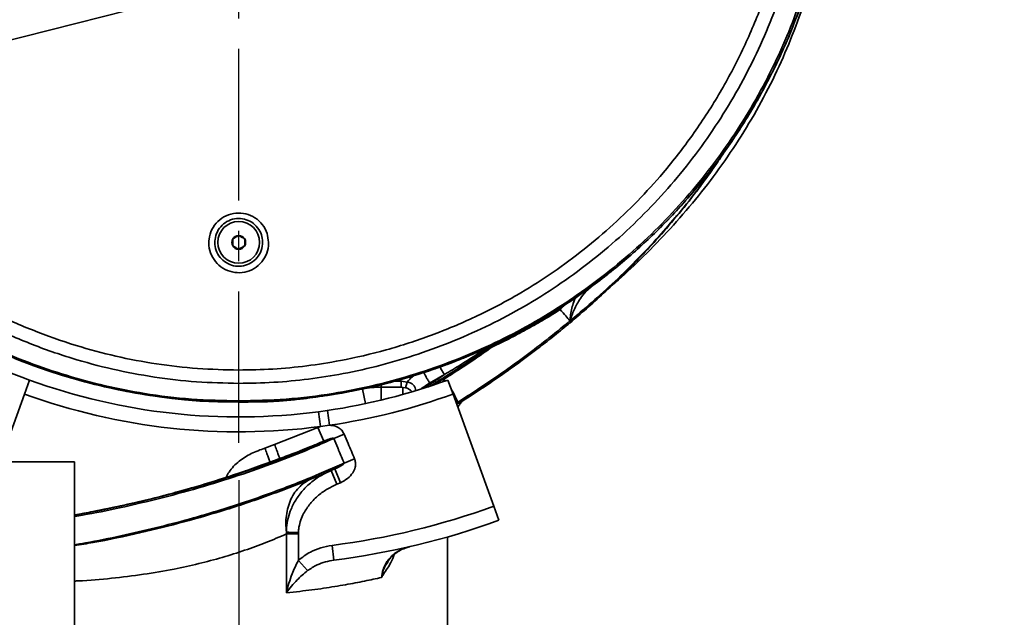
# Model space of a CAD drawing. Header units: millimetres. Extents: x -10540 to 6039, y -7467 to 6433.
# Tile 172 of 236: x -4264 to -3934, y 463 to 663. Entities that reach past the tile are written whole.
import ezdxf

# ---------------------------------------------------------------- set-up
doc = ezdxf.new("R2010")
doc.units = ezdxf.units.MM
doc.header["$LTSCALE"] = 8
doc.header["$PDSIZE"] = -1
doc.linetypes.add('CENTER', pattern=[10.16, 6.35, -1.27, 1.27, -1.27])
doc.layers.get('Defpoints').update_dxf_attribs({"true_color": 0x5e5e5e})
doc.layers.add('细实线层', color=7, linetype='Continuous')
doc.dimstyles.new('ISO-25', dxfattribs={"dimscale": 20, "dimtxt": 5, "dimasz": 6, "dimexe": 6, "dimexo": 0.625, "dimtad": 1, "dimtoh": 1, "dimdec": 0, "dimtxsty": 'Standard', "dimcen": 2.5, "dimclrd": 1, "dimclre": 1, "dimclrt": 4, "dimadec": 1, "dimazin": 2, "dimtfac": 1, "dimtdec": 0, "dimtmove": 0, "dimatfit": 0, "dimfxl": 1, "dimarcsym": 0})

# ---------------------------------------------------------------- blocks, each defined once
blk = doc.blocks.new('*D83')
at = {"color": 1, "lineweight": -2, "transparency": 16777216}
for p, q in [((-4190.83, 508.96), (-4190.83, -88.06)), ((-4390.83, 112.7), (-4390.83, -88.06)), ((-4510.83, 31.94), (-4630.83, 31.94)), ((-4390.83, 31.94), (-4190.83, 31.94)), ((-4070.83, 31.94), (-3639.53, 31.94))]:
    blk.add_line(p, q, dxfattribs=at)
at = {"color": 1, "transparency": 16777216}
for points in [[(-4510.83, 51.94), (-4510.83, 11.94), (-4390.83, 31.94)], [(-4070.83, 51.94), (-4070.83, 11.94), (-4190.83, 31.94)]]:
    blk.add_solid(points, dxfattribs=at)
at = {"layer": 'Defpoints', "color": 0, "transparency": 16777216}
for p in [(-4190.83, 521.46), (-4390.83, 125.2), (-4190.83, 31.94)]:
    blk.add_point(p, dxfattribs=at)
at = {"color": 4, "transparency": 16777216, "insert": (-3795.18, 115.23), "char_height": 100, "attachment_point": 5}
blk.add_mtext('{\\H1.4x;200}', dxfattribs=at)
blk = doc.blocks.new('*D84')
at = {"color": 1, "lineweight": -2, "transparency": 16777216}
for p, q in [((-3737.67, 722.67), (-3737.67, -441.78)), ((-4390.83, 112.7), (-4390.83, -441.78)), ((-4270.83, -321.78), (-3857.67, -321.78))]:
    blk.add_line(p, q, dxfattribs=at)
at = {"color": 1, "transparency": 16777216}
for points in [[(-4270.83, -301.78), (-4270.83, -341.78), (-4390.83, -321.78)], [(-3857.67, -301.78), (-3857.67, -341.78), (-3737.67, -321.78)]]:
    blk.add_solid(points, dxfattribs=at)
at = {"layer": 'Defpoints', "color": 0, "transparency": 16777216}
for p in [(-3737.67, 735.17), (-4390.83, 125.2), (-3737.67, -321.78)]:
    blk.add_point(p, dxfattribs=at)
at = {"color": 4, "transparency": 16777216, "insert": (-4064.25, -239.28), "char_height": 100, "attachment_point": 5}
blk.add_mtext('{\\H1.4x;653}', dxfattribs=at)
blk = doc.blocks.new('*D85')
at = {"color": 1, "lineweight": -2, "transparency": 16777216}
for p, q in [((-1746.96, 924.1), (-1746.96, -622.79)), ((-4390.83, 112.7), (-4390.83, -622.79)), ((-4270.83, -502.79), (-1866.96, -502.79))]:
    blk.add_line(p, q, dxfattribs=at)
at = {"color": 1, "transparency": 16777216}
for points in [[(-4270.83, -482.79), (-4270.83, -522.79), (-4390.83, -502.79)], [(-1866.96, -482.79), (-1866.96, -522.79), (-1746.96, -502.79)]]:
    blk.add_solid(points, dxfattribs=at)
at = {"layer": 'Defpoints', "color": 0, "transparency": 16777216}
for p in [(-1746.96, 936.6), (-4390.83, 125.2), (-1746.96, -502.79)]:
    blk.add_point(p, dxfattribs=at)
at = {"color": 4, "transparency": 16777216, "insert": (-3068.9, -420.29), "char_height": 100, "attachment_point": 5}
blk.add_mtext('{\\H1.4x;2644}', dxfattribs=at)
blk = doc.blocks.new('*D88')
at = {"color": 1, "lineweight": -2, "transparency": 16777216}
for p, q in [((-4178.33, 3196.66), (-1466.17, 3196.66)), ((-1586.17, 255.17), (-1586.17, 3076.66)), ((-4078.33, 135.17), (-1466.17, 135.17))]:
    blk.add_line(p, q, dxfattribs=at)
at = {"color": 1, "transparency": 16777216}
for points in [[(-1606.17, 3076.66), (-1566.17, 3076.66), (-1586.17, 3196.66)], [(-1606.17, 255.17), (-1566.17, 255.17), (-1586.17, 135.17)]]:
    blk.add_solid(points, dxfattribs=at)
at = {"layer": 'Defpoints', "color": 0, "transparency": 16777216}
for p in [(-4190.83, 3196.66), (-1586.17, 3196.66), (-4090.83, 135.17)]:
    blk.add_point(p, dxfattribs=at)
at = {"color": 4, "transparency": 16777216, "insert": (-1669.45, 1665.91), "char_height": 100, "attachment_point": 5, "rotation": 90}
blk.add_mtext('{\\H1.4x;3061}', dxfattribs=at)
blk = doc.blocks.new('*U97')
at = {"color": 0, "linetype": 'CENTER', "transparency": 16777216}
blk.add_line((0, -1373.71), (0, -2), dxfattribs=at)
blk = doc.blocks.new('*D105')
at = {"layer": 'Defpoints', "color": 0, "transparency": 16777216}
for p in [(-4190.83, 1893.17), (-4428.18, 1280.34), (-5294.27, 1124.16), (-4190.83, 735.17), (-4190.83, 521.46)]:
    blk.add_point(p, dxfattribs=at)
at = {"layer": '细实线层', "color": 1, "lineweight": -2, "transparency": 16777216}
blk.add_arc((-4190.83, 735.17), 594.6, 101.583, 148.99841, dxfattribs=at)
at = {"layer": '细实线层', "color": 1, "transparency": 16777216}
for points in [[(-4312.23, 1337.56), (-4308.2, 1297.76), (-4190.83, 1329.77)], [(-4682.39, 1032.91), (-4718.58, 1049.95), (-4751.6, 932.86)]]:
    blk.add_solid(points, dxfattribs=at)
at = {"layer": '细实线层', "color": 4, "transparency": 16777216, "insert": (-4570.77, 1271.97), "char_height": 100, "attachment_point": 5, "rotation": 35.2907}
blk.add_mtext('60%%D', dxfattribs=at)

msp = doc.modelspace()

# ---------------------------------------------------------------- linework, layer by layer
at = {"linetype": 'Continuous', "lineweight": 35}
for p, q in [((-4406.24, 621.14), (-4166.37, 682.12)), ((-4074.5, 572.19), (-4074.7, 572.35)), ((-4072.7, 573.78), (-4074.5, 572.19)), ((-4083.06, 566.18), (-4083.39, 565.94)), ((-4079.81, 562.36), (-4079.8, 562.37)), ((-4079.79, 562.37), (-4079.8, 562.37)), ((-4079.77, 561.74), (-4079.79, 561.73)), ((-4262.65, 537.84), (-4260.94, 542.54)), ((-4138.4, 542.17), (-4136.34, 542.17)), ((-4136.34, 542.17), (-4134.31, 541.87)), ((-4136.34, 540.17), (-4136.34, 542.17)), ((-4134.89, 539.96), (-4134.31, 541.87)), ((-4121.89, 544.38), (-4126.83, 541.5)), ((-4122.11, 542.76), (-4121.64, 542.22)), ((-4120.71, 542.54), (-4119, 537.84)), ((-4149.35, 539.52), (-4148.31, 534.63)), ((-4143.13, 540.17), (-4143.13, 540.93)), ((-4136.34, 540.17), (-4143.13, 540.17)), ((-4143.13, 540.17), (-4143.13, 535.8)), ((-4134.89, 539.96), (-4136.34, 540.17)), ((-4135.85, 540.17), (-4135.85, 537.68)), ((-4262.65, 537.84), (-4270.9, 515.17)), ((-4105.32, 500.25), (-4119, 537.84)), ((-4118.38, 537.2), (-4117.43, 535.07)), ((-4164.05, 531.93), (-4161.12, 532.34)), ((-4164.05, 531.93), (-4163.39, 526.97)), ((-4161.12, 532.34), (-4160.4, 527.39)), ((-4178.79, 520.92), (-4164.27, 526.65)), ((-4164.27, 526.65), (-4163.39, 526.97)), ((-4164.27, 526.65), (-4162.33, 522.04)), ((-4160.4, 527.39), (-4163.39, 526.97)), ((-4155.49, 524.44), (-4158.99, 522.97)), ((-4182.03, 519.74), (-4178.79, 520.92)), ((-4245.83, 515.17), (-4315.83, 515.17)), ((-4245.83, 415.17), (-4245.83, 515.17)), ((-4177.06, 516.23), (-4180.34, 515.04)), ((-4152, 516.14), (-4155.47, 514.69)), ((-4158.65, 512.74), (-4164.01, 510.45)), ((-4163.86, 511.05), (-4155.47, 514.69)), ((-4157.97, 507.6), (-4159.89, 512.22)), ((-4156.72, 508.13), (-4158.65, 512.74)), ((-4164.01, 510.45), (-4166.44, 509.45)), ((-4166.3, 510.03), (-4163.86, 511.05)), ((-4165.75, 509.73), (-4165.88, 509.67)), ((-4156.72, 508.13), (-4157.97, 507.6)), ((-4105.32, 500.25), (-4103.61, 495.55)), ((-4174.83, 490.95), (-4174.84, 491.54)), ((-4174.83, 471.26), (-4174.83, 490.95)), ((-4170.82, 491.4), (-4170.83, 490.95)), ((-4170.83, 490.95), (-4170.83, 482.1)), ((-4120.83, 394.17), (-4120.83, 489.97)), ((-4158.89, 482.18), (-4159.52, 487.14)), ((-4167.73, 478.66), (-4170.83, 482.1))]:
    msp.add_line(p, q, dxfattribs=at)
at = {"linetype": 'Continuous', "lineweight": 35, "flags": 128}
for points in [[(-4265.89, 549.79), (-4263.92, 549.01), (-4261.79, 548.18), (-4259.51, 547.34), (-4254.68, 545.64), (-4250.27, 544.21), (-4248.27, 543.6), (-4246.35, 543.03), (-4244.44, 542.49), (-4242.53, 541.97), (-4240.63, 541.47), (-4238.74, 541), (-4236.85, 540.54), (-4234.96, 540.1), (-4233.08, 539.69), (-4231.21, 539.29), (-4229.34, 538.91), (-4228.4, 538.73), (-4227.47, 538.56), (-4226.54, 538.39), (-4224.35, 538), (-4222.03, 537.62), (-4219.57, 537.24), (-4216.58, 536.81), (-4213.25, 536.36), (-4209.03, 535.88), (-4203.89, 535.45), (-4197.82, 535.21), (-4190.83, 535.17), (-4190.83, 535.17)], [(-4122.98, 541.72), (-4123.28, 541.89), (-4123.64, 542.16)], [(-4122.13, 542.03), (-4122.15, 542.32), (-4122.11, 542.76)], [(-4126.96, 540.37), (-4127.25, 540.28), (-4127.45, 540.21)], [(-4118.77, 537.19), (-4118.65, 537.19), (-4118.38, 537.2)]]:
    msp.add_lwpolyline(points, dxfattribs=at)
at = {"linetype": 'Continuous', "lineweight": 35}
msp.add_circle((-4190.83, 588.67), 7, dxfattribs=at)
at = {"color": 4}
msp.add_arc((-4190.83, 735.17), 453.16, 292.1873, 52.1873, dxfattribs=at)
at = {"linetype": 'Continuous', "lineweight": 35}
for centre, radius, start, end in [((-4028.45, 618.37), 0.00552, 339.0834, 17.7802), ((-4190.83, 588.67), 2.31, 90, 150), ((-4190.83, 588.67), 2.31, 30, 90), ((-4190.83, 588.67), 2.31, 150, 210), ((-4190.83, 588.67), 2.31, 210, 270), ((-4190.83, 588.67), 2.31, 270, 330), ((-4190.83, 588.67), 2.31, 330, 30), ((-4083.77, 565.72), 0.442, 30.5811, 115.0275), ((-4083.45, 565.91), 0.476, 34.4689, 111.4994), ((-4190.83, 735.17), 205, 237.5485, 250), ((-4080.12, 562.03), 0.452, 317.7582, 46.1377), ((-4080.11, 562.04), 0.452, 317.8237, 46.176), ((-4080.1, 562.05), 0.452, 317.7408, 45.9632), ((-4190.83, 735.17), 205, 250, 277.506), ((-4190.83, 735.17), 205, 278.3312, 290), ((-4190.83, 735.17), 200, 259.3881, 280.6194), ((-4143.13, 510.17), 30, 90, 101.9687), ((-4190.83, 735.17), 210, 250, 277.506), ((-4190.83, 735.17), 210, 278.3312, 290), ((-4164.24, 510.83), 0.441, 302.2301, 29.9788), ((-4190.83, 735.17), 250, 277.1937, 290), ((-4190.83, 735.17), 255, 277.1937, 290)]:
    msp.add_arc(centre, radius, start, end, dxfattribs=at)
for points, knots in [([(-3991.21, 745.38), (-3991.05, 742.55), (-3990.66, 735.23), (-3991.04, 723.38), (-3992.27, 709.93), (-3994.45, 696.56), (-3997.52, 683.36), (-4001.45, 670.41), (-4006.24, 657.76), (-4011.91, 645.48), (-4018.4, 633.58), (-4025.68, 622.13), (-4033.7, 611.2), (-4042.43, 600.86), (-4051.85, 591.15), (-4061.92, 582.09), (-4072.58, 573.71), (-4083.77, 566.06), (-4095.43, 559.21), (-4107.51, 553.19), (-4119.98, 548), (-4132.79, 543.64), (-4145.84, 540.15), (-4159.88, 537.41), (-4174.9, 535.54), (-4185.52, 535.29), (-4190.83, 535.17)], [0, 0, 0, 0, 0.026266, 0.067907, 0.109555, 0.151346, 0.193184, 0.234975, 0.276623, 0.318302, 0.360125, 0.401996, 0.443818, 0.485497, 0.527124, 0.568894, 0.610712, 0.652482, 0.694108, 0.735575, 0.777185, 0.818844, 0.860454, 0.901922, 0.950961, 1, 1, 1, 1]), ([(-4190.83, 535.54), (-4185.54, 535.66), (-4174.95, 535.9), (-4159.99, 537.75), (-4146, 540.49), (-4133, 543.98), (-4120.24, 548.33), (-4107.82, 553.51), (-4095.79, 559.52), (-4084.19, 566.35), (-4073.06, 573.97), (-4062.44, 582.31), (-4052.42, 591.34), (-4043.04, 601.01), (-4034.34, 611.3), (-4026.35, 622.18), (-4019.1, 633.58), (-4012.63, 645.43), (-4006.99, 657.66), (-4002.2, 670.25), (-3998.27, 683.15), (-3995.2, 696.3), (-3993, 709.61), (-3991.75, 723.02), (-3991.34, 734.05), (-3991.67, 740.59), (-3991.78, 742.64)], [0, 0, 0, 0, 0.049394, 0.098786, 0.14056, 0.182478, 0.224447, 0.266367, 0.308143, 0.350054, 0.392108, 0.434211, 0.476266, 0.518177, 0.560152, 0.602269, 0.644436, 0.686555, 0.72853, 0.770485, 0.812582, 0.854728, 0.896824, 0.938779, 0.980754, 1, 1, 1, 1]), ([(-3999.04, 723.89), (-3999.16, 721.45), (-3999.52, 714.62), (-4001.09, 703.48), (-4003.65, 690.55), (-4007.1, 677.85), (-4011.38, 665.42), (-4016.51, 653.32), (-4022.44, 641.58), (-4029.16, 630.24), (-4036.6, 619.39), (-4044.76, 609.07), (-4053.63, 599.35), (-4063.15, 590.23), (-4073.29, 581.77), (-4083.96, 574.02), (-4095.07, 567.06), (-4106.59, 560.93), (-4118.46, 555.61), (-4130.67, 551.09), (-4143.14, 547.39), (-4155.41, 544.61), (-4167.41, 542.74), (-4179.1, 541.62), (-4186.92, 541.48), (-4190.83, 541.41)], [0, 0, 0, 0, 0.025211, 0.070383, 0.11561, 0.160786, 0.205808, 0.250808, 0.295961, 0.341165, 0.386314, 0.43131, 0.476359, 0.521567, 0.566827, 0.612033, 0.65708, 0.701477, 0.746024, 0.790626, 0.83518, 0.879581, 0.919706, 0.959872, 1, 1, 1, 1]), ([(-4190.83, 545.88), (-4187.02, 545.95), (-4179.4, 546.08), (-4168.02, 547.18), (-4155.28, 549.17), (-4141.27, 552.46), (-4126.18, 557.35), (-4111.55, 563.48), (-4098.39, 570.34), (-4086.66, 577.69), (-4076.26, 585.25), (-4066.38, 593.51), (-4057.09, 602.4), (-4047.73, 612.68), (-4038.55, 624.51), (-4029.8, 637.98), (-4022.21, 652.12), (-4016.26, 665.86), (-4011.74, 678.99), (-4008.4, 691.38), (-4005.89, 703.63), (-4004.93, 711.79), (-4004.48, 715.68)], [0, 0, 0, 0, 0.041291, 0.08262, 0.123908, 0.181086, 0.238468, 0.295845, 0.353016, 0.399409, 0.445965, 0.492577, 0.539135, 0.58553, 0.6435, 0.701678, 0.759859, 0.817834, 0.864215, 0.910756, 0.957348, 1, 1, 1, 1]), ([(-4115.62, 549.85), (-4110.91, 551.88), (-4101.51, 555.94), (-4088.05, 563.39), (-4075.12, 571.79), (-4062.87, 581.2), (-4051.39, 591.52), (-4040.77, 602.65), (-4031.03, 614.57), (-4022.21, 627.25), (-4014.39, 640.57), (-4007.64, 654.42), (-4001.97, 668.72), (-3997.44, 683.46), (-3993.96, 698.51), (-3992.63, 708.72), (-3991.97, 713.8)], [0, 0, 0, 0, 0.071313, 0.142442, 0.213752, 0.285616, 0.357185, 0.428353, 0.499542, 0.571183, 0.642997, 0.71427, 0.785404, 0.856822, 0.928735, 1, 1, 1, 1]), ([(-4066.02, 574.01), (-4065.2, 574.7), (-4061.48, 577.87), (-4054.82, 584.22), (-4046.13, 593.15), (-4037.65, 602.95), (-4029.68, 613.31), (-4022.29, 624.24), (-4015.55, 635.73), (-4009.63, 647.53), (-4004.55, 659.59), (-4000.3, 671.85), (-3996.77, 684.5), (-3994.11, 697.51), (-3992.61, 706.55), (-3992.22, 711.2), (-3992.21, 711.39)], [0, 0, 0, 0, 0.0199299, 0.0912299, 0.1720985, 0.2530219, 0.3338778, 0.4172466, 0.5006931, 0.5840542, 0.6653732, 0.746772, 0.8280953, 0.9122353, 0.9964552, 1, 1, 1, 1]), ([(-4190.83, 541.41), (-4195.55, 541.52), (-4205.01, 541.73), (-4219.13, 543.39), (-4233.1, 546.02), (-4247.38, 549.83), (-4261.89, 554.98), (-4276.46, 561.55), (-4290.45, 569.3), (-4303.79, 578.19), (-4316.36, 588.24), (-4328.12, 599.34), (-4338.88, 611.4), (-4347.83, 623.03), (-4352.65, 630.93), (-4354.67, 634.25)], [0, 0, 0, 0, 0.071929, 0.14406, 0.216197, 0.288132, 0.369074, 0.450298, 0.531524, 0.612468, 0.694382, 0.776585, 0.858791, 0.940709, 1, 1, 1, 1]), ([(-4349.91, 635.46), (-4348.14, 632.56), (-4343.64, 625.18), (-4335.13, 614.16), (-4324.65, 602.4), (-4313.19, 591.56), (-4300.93, 581.76), (-4287.93, 573.09), (-4274.3, 565.53), (-4260.09, 559.11), (-4245.95, 554.1), (-4232.02, 550.37), (-4218.42, 547.81), (-4204.65, 546.19), (-4195.43, 545.98), (-4190.83, 545.88)], [0, 0, 0, 0, 0.05355, 0.135988, 0.218717, 0.301443, 0.383878, 0.465317, 0.54704, 0.628761, 0.710199, 0.78255, 0.855105, 0.927655, 1, 1, 1, 1]), ([(-4190.83, 535.17), (-4196.14, 535.29), (-4206.76, 535.54), (-4221.77, 537.41), (-4235.81, 540.15), (-4248.87, 543.64), (-4261.67, 548), (-4274.14, 553.19), (-4286.22, 559.21), (-4297.88, 566.06), (-4309.07, 573.71), (-4319.74, 582.09), (-4329.8, 591.15), (-4339.23, 600.86), (-4347.94, 611.21), (-4355.7, 621.67), (-4360.17, 628.91), (-4362.26, 632.3)], [0, 0, 0, 0, 0.0772397, 0.1544799, 0.2197942, 0.2853327, 0.3509471, 0.4164855, 0.4817998, 0.5473636, 0.6131531, 0.6790196, 0.7448101, 0.8103747, 0.8760223, 0.941895, 1, 1, 1, 1]), ([(-4362.21, 632.35), (-4361.29, 630.75), (-4357.81, 624.67), (-4350.7, 614.76), (-4340.98, 602.73), (-4330.31, 591.57), (-4318.86, 581.26), (-4306.59, 571.84), (-4293.63, 563.38), (-4280.07, 555.98), (-4266.13, 549.62), (-4256.51, 546.32), (-4251.75, 544.69)], [0, 0, 0, 0, 0.0382918, 0.145858, 0.2533105, 0.3600408, 0.4666879, 0.5738881, 0.6816359, 0.7885595, 0.8951654, 1, 1, 1, 1]), ([(-4361.66, 632.47), (-4359.54, 629.04), (-4355.06, 621.78), (-4347.3, 611.31), (-4338.62, 601), (-4329.23, 591.34), (-4319.21, 582.31), (-4308.6, 573.97), (-4297.46, 566.35), (-4285.86, 559.52), (-4273.83, 553.51), (-4261.41, 548.33), (-4248.65, 543.98), (-4235.65, 540.49), (-4221.66, 537.75), (-4206.7, 535.9), (-4196.12, 535.66), (-4190.83, 535.54)], [0, 0, 0, 0, 0.058992, 0.124798, 0.190381, 0.255865, 0.321573, 0.387356, 0.453063, 0.518546, 0.583818, 0.649316, 0.714889, 0.780384, 0.845654, 0.922825, 1, 1, 1, 1]), ([(-4028.45, 618.37), (-4028.79, 617.85), (-4029.48, 616.8), (-4031.29, 614.13), (-4033.93, 610.39), (-4038.44, 604.3), (-4044.09, 597.21), (-4050.58, 589.72), (-4056.8, 583.05), (-4062.71, 577.1), (-4068.56, 571.55), (-4074.29, 566.38), (-4077.95, 563.28), (-4079.77, 561.74)], [0, 0, 0, 0, 0.019437, 0.039376, 0.1068114, 0.1745845, 0.303575, 0.4332684, 0.546163, 0.6590622, 0.773207, 0.8873523, 1, 1, 1, 1]), ([(-4044.51, 597.02), (-4044.36, 597.18), (-4041.96, 599.92), (-4038.42, 604.46), (-4033.92, 610.45), (-4031.27, 614.19), (-4029.48, 616.81), (-4028.79, 617.85), (-4028.45, 618.37)], [0, 0, 0, 0, 0.0261056, 0.440598, 0.6573853, 0.8740209, 0.9373034, 1, 1, 1, 1]), ([(-4180.83, 588.71), (-4180.83, 588.59), (-4180.82, 587.34), (-4181.27, 584.96), (-4182.98, 581.99), (-4185.59, 579.76), (-4188.78, 578.52), (-4192.2, 578.41), (-4195.45, 579.43), (-4198.19, 581.46), (-4200.1, 584.29), (-4200.87, 587.19), (-4200.82, 590.15), (-4199.96, 593.04), (-4197.94, 595.81), (-4195.11, 597.75), (-4191.81, 598.65), (-4188.4, 598.41), (-4185.27, 597.05), (-4182.78, 594.74), (-4181.17, 591.83), (-4180.94, 589.71), (-4180.83, 588.71)], [0, 0, 0, 0, 0.005919, 0.059868, 0.113817, 0.167648, 0.221294, 0.274773, 0.328175, 0.381626, 0.43523, 0.489022, 0.522885, 0.576764, 0.630644, 0.684412, 0.737998, 0.791446, 0.844859, 0.898352, 0.95201, 1, 1, 1, 1]), ([(-4182.83, 588.84), (-4182.91, 589.64), (-4183.1, 591.33), (-4184.39, 593.66), (-4186.38, 595.51), (-4188.89, 596.59), (-4191.61, 596.79), (-4194.26, 596.07), (-4196.51, 594.51), (-4198.13, 592.3), (-4198.82, 589.99), (-4198.86, 587.62), (-4198.25, 585.3), (-4196.72, 583.04), (-4194.53, 581.41), (-4191.92, 580.59), (-4189.19, 580.68), (-4186.63, 581.68), (-4184.56, 583.46), (-4183.08, 585.93), (-4182.92, 587.84), (-4182.83, 588.84)], [0, 0, 0, 0, 0.0480336, 0.1017213, 0.1552154, 0.2086005, 0.2620071, 0.3155574, 0.3693134, 0.4232121, 0.4771345, 0.5110304, 0.564868, 0.6184953, 0.6719392, 0.7253081, 0.7787448, 0.8323619, 0.8861913, 0.9401695, 1, 1, 1, 1]), ([(-4079.79, 562.37), (-4077.96, 563.89), (-4073.69, 567.45), (-4066.65, 573.73), (-4058.8, 581.31), (-4051.37, 589.04), (-4046.62, 594.56), (-4044.51, 597.02)], [0, 0, 0, 0, 0.16368, 0.383617, 0.603796, 0.823691, 1, 1, 1, 1]), ([(-4190.83, 590.98), (-4191.18, 590.78), (-4191.85, 590.39), (-4192.52, 590.01), (-4192.83, 589.83)], [0, 0, 0, 0, 0.534671, 1, 1, 1, 1]), ([(-4188.83, 589.83), (-4189.18, 590.03), (-4189.85, 590.42), (-4190.52, 590.8), (-4190.83, 590.98)], [0, 0, 0, 0, 0.534671, 1, 1, 1, 1]), ([(-4192.83, 589.83), (-4192.83, 589.72), (-4192.83, 589.23), (-4192.83, 588.44), (-4192.83, 587.79), (-4192.83, 587.52)], [0, 0, 0, 0, 0.14427, 0.645991, 1, 1, 1, 1]), ([(-4192.83, 587.52), (-4192.47, 587.31), (-4191.8, 586.93), (-4191.14, 586.54), (-4190.83, 586.36)], [0, 0, 0, 0, 0.534671, 1, 1, 1, 1]), ([(-4190.83, 586.36), (-4190.47, 586.57), (-4189.8, 586.95), (-4189.14, 587.34), (-4188.83, 587.52)], [0, 0, 0, 0, 0.534671, 1, 1, 1, 1]), ([(-4188.83, 587.52), (-4188.83, 587.79), (-4188.83, 588.44), (-4188.83, 589.23), (-4188.83, 589.72), (-4188.83, 589.83)], [0, 0, 0, 0, 0.354009, 0.85573, 1, 1, 1, 1]), ([(-4074.5, 572.19), (-4075.14, 571.41), (-4076.27, 570.03), (-4077.48, 567.95), (-4078.77, 565.37), (-4079.38, 563.58), (-4079.79, 562.37)], [0, 0, 0, 0, 0.235842, 0.419238, 0.606073, 1, 1, 1, 1]), ([(-4081.79, 567.69), (-4081.8, 567.67), (-4082.18, 567), (-4082.63, 566.58), (-4083.06, 566.18)], [0, 0, 0, 0, 0.0283979, 1, 1, 1, 1]), ([(-4079.8, 562.37), (-4079.74, 563.04), (-4079.64, 564.39), (-4079.21, 566.54), (-4078.67, 568.5), (-4078.13, 569.71), (-4077.91, 570.21)], [0, 0, 0, 0, 0.275602, 0.556319, 0.814489, 1, 1, 1, 1]), ([(-4083.39, 565.94), (-4085.27, 564.77), (-4089.04, 562.44), (-4094.64, 559.28), (-4100.24, 556.33), (-4103.92, 554.57), (-4105.76, 553.69)], [0, 0, 0, 0, 0.2380021, 0.4764476, 0.7380335, 1, 1, 1, 1]), ([(-4079.81, 562.36), (-4080.27, 562.9), (-4081.36, 564.18), (-4082.44, 565.45), (-4083.06, 566.18)], [0, 0, 0, 0, 0.4281725, 1, 1, 1, 1]), ([(-4117.43, 535.07), (-4115.22, 536.48), (-4110.79, 539.29), (-4104.13, 543.81), (-4097.23, 548.7), (-4090.82, 553.5), (-4084.99, 558.08), (-4081.54, 560.93), (-4079.81, 562.36)], [0, 0, 0, 0, 0.187908, 0.375802, 0.564241, 0.752644, 0.876226, 1, 1, 1, 1]), ([(-4079.79, 561.73), (-4081.52, 560.3), (-4084.99, 557.44), (-4090.8, 552.89), (-4097.16, 548.14), (-4103.99, 543.3), (-4110.61, 538.83), (-4115.01, 536.03), (-4117.21, 534.63)], [0, 0, 0, 0, 0.12488, 0.249958, 0.437025, 0.624126, 0.812056, 1, 1, 1, 1]), ([(-4190.83, 535.17), (-4189.11, 535.17), (-4185.68, 535.17), (-4180.5, 535.27), (-4175.34, 535.59), (-4170.5, 536.09), (-4166.45, 536.61), (-4163.36, 537.04), (-4160.87, 537.42), (-4158.32, 537.82), (-4155.28, 538.35), (-4151.63, 539.04), (-4147.55, 539.89), (-4143.55, 540.83), (-4140.03, 541.72), (-4137.3, 542.46), (-4135.46, 542.99), (-4133.87, 543.45), (-4132.17, 543.97), (-4130.23, 544.57), (-4127.79, 545.36), (-4124.91, 546.34), (-4121.7, 547.49), (-4118.56, 548.68), (-4115.9, 549.73), (-4113.97, 550.53), (-4112.59, 551.11), (-4111.58, 551.54), (-4110.87, 551.85), (-4110.66, 551.94), (-4110.69, 551.93), (-4110.69, 551.93)], [0, 0, 0, 0, 0.0552397, 0.1107443, 0.1666106, 0.221073, 0.2666592, 0.2972904, 0.3213671, 0.3475812, 0.3824298, 0.4260987, 0.4763756, 0.5290111, 0.5770438, 0.6212744, 0.6540118, 0.6835084, 0.7091484, 0.7288328, 0.7569509, 0.7905088, 0.8269518, 0.8666295, 0.8989632, 0.9181545, 0.9342227, 0.9497965, 0.966935, 0.9948089, 1, 1, 1, 1]), ([(-4126.96, 540.37), (-4124.51, 541.88), (-4119.6, 544.9), (-4112.87, 549.33), (-4108.37, 552.48), (-4106.37, 553.88)], [0, 0, 0, 0, 0.356318, 0.712689, 1, 1, 1, 1]), ([(-4105.76, 553.69), (-4107.75, 552.29), (-4113.29, 548.39), (-4118.67, 544.96), (-4122.11, 542.76)], [0, 0, 0, 0, 0.359522, 1, 1, 1, 1]), ([(-4108.12, 553.08), (-4108.12, 553.08), (-4110.89, 551.22), (-4115.44, 548.26), (-4120.09, 545.46), (-4121.89, 544.38)], [0, 0, 0, 0, 0.000069, 0.613938, 1, 1, 1, 1]), ([(-4105.76, 553.69), (-4105.76, 553.69), (-4105.77, 553.7), (-4105.81, 553.76), (-4105.9, 553.85), (-4106.04, 553.92), (-4106.2, 553.94), (-4106.29, 553.91), (-4106.34, 553.89)], [0, 0, 0, 0, 0.020615, 0.057801, 0.29361, 0.529171, 0.764583, 1, 1, 1, 1]), ([(-4126.83, 541.5), (-4126.87, 541.57), (-4126.95, 541.71), (-4127.53, 542.72), (-4128.21, 543.91), (-4128.69, 544.77), (-4128.86, 545.07)], [0, 0, 0, 0, 0.283388, 0.566775, 0.850163, 1, 1, 1, 1]), ([(-4121.89, 544.38), (-4121.93, 544.45), (-4122.02, 544.59), (-4122.6, 545.56), (-4123.17, 546.54), (-4123.46, 547.02)], [0, 0, 0, 0, 0.335078, 0.670156, 1, 1, 1, 1]), ([(-4134.31, 541.87), (-4133.79, 542.5), (-4133.11, 543.32), (-4132.23, 543.88), (-4132.03, 544.01)], [0, 0, 0, 0, 0.771462, 1, 1, 1, 1]), ([(-4134.31, 541.87), (-4133.89, 541.77), (-4133.15, 541.58), (-4132.49, 541.11), (-4131.98, 540.58), (-4131.57, 539.94), (-4131.56, 539.34), (-4131.56, 539.05)], [0, 0, 0, 0, 0.260648, 0.469045, 0.513267, 0.76773, 1, 1, 1, 1]), ([(-4126.83, 541.5), (-4127.25, 541.21), (-4127.99, 540.69), (-4129.26, 539.88), (-4129.82, 539.53)], [0, 0, 0, 0, 0.562895, 1, 1, 1, 1]), ([(-4126.83, 541.5), (-4126.83, 541.5), (-4127.69, 541.01), (-4128.49, 540.44), (-4129.29, 539.87)], [0, 0, 0, 0, 0.00002, 1, 1, 1, 1]), ([(-4121.89, 544.38), (-4122.5, 543.95), (-4123.72, 543.09), (-4126.2, 541.46), (-4128.29, 540.19), (-4128.99, 539.76)], [0, 0, 0, 0, 0.4005528, 0.7987777, 1, 1, 1, 1]), ([(-4126.84, 540.42), (-4126.81, 540.43), (-4126.7, 540.5), (-4126.41, 540.67), (-4125.86, 540.98), (-4124.91, 541.5), (-4124.14, 541.91), (-4123.64, 542.16)], [0, 0, 0, 0, 0.028349, 0.113994, 0.276979, 0.541724, 1, 1, 1, 1]), ([(-4123.64, 542.16), (-4123.54, 542.21), (-4123.21, 542.38), (-4122.7, 542.6), (-4122.28, 542.71), (-4122.11, 542.76)], [0, 0, 0, 0, 0.202879, 0.679473, 1, 1, 1, 1]), ([(-4132.84, 538.69), (-4132.86, 538.71), (-4133.06, 538.98), (-4133.48, 539.29), (-4134.17, 539.7), (-4134.56, 539.84), (-4134.89, 539.96)], [0, 0, 0, 0, 0.039782, 0.528923, 0.606179, 1, 1, 1, 1]), ([(-4119.56, 539.36), (-4119.38, 539.1), (-4118.93, 538.41), (-4118.59, 537.66), (-4118.38, 537.2)], [0, 0, 0, 0, 0.380855, 1, 1, 1, 1]), ([(-4118.02, 535.14), (-4117.98, 535.12), (-4117.85, 535.06), (-4117.6, 535.07), (-4117.43, 535.07)], [0, 0, 0, 0, 0.3340327, 1, 1, 1, 1]), ([(-4117.43, 535.07), (-4117.44, 535.05), (-4117.45, 535.02), (-4117.46, 534.97), (-4117.46, 534.94), (-4117.46, 534.92), (-4117.46, 534.91), (-4117.45, 534.9), (-4117.44, 534.88), (-4117.43, 534.87), (-4117.41, 534.85), (-4117.33, 534.81), (-4117.2, 534.8), (-4117.08, 534.8), (-4117.06, 534.76), (-4117.07, 534.74), (-4117.08, 534.73), (-4117.09, 534.72), (-4117.11, 534.7), (-4117.14, 534.67), (-4117.17, 534.66), (-4117.2, 534.64), (-4117.21, 534.63)], [0, 0, 0, 0, 0.062677, 0.109686, 0.125179, 0.132851, 0.140517, 0.148185, 0.155864, 0.171401, 0.18708, 0.249729, 0.499691, 0.810695, 0.874006, 0.889863, 0.897784, 0.905611, 0.921464, 0.937525, 0.984098, 1, 1, 1, 1]), ([(-4117.41, 533.46), (-4117.34, 533.57), (-4117.05, 534.03), (-4116.52, 534.69), (-4116.05, 535.28), (-4115.84, 535.5), (-4115.81, 535.53)], [0, 0, 0, 0, 0.1155114, 0.5295588, 0.9333403, 1, 1, 1, 1]), ([(-4117.67, 534.17), (-4117.67, 534.17), (-4117.66, 534.2), (-4117.67, 534.26), (-4117.7, 534.35), (-4117.74, 534.4), (-4117.76, 534.43)], [0, 0, 0, 0, 0.0326879, 0.2801027, 0.5196195, 1, 1, 1, 1]), ([(-4160.4, 527.39), (-4160.07, 527.36), (-4159.07, 527.29), (-4157.62, 526.79), (-4156.23, 525.78), (-4155.74, 524.89), (-4155.49, 524.44)], [0, 0, 0, 0, 0.165454, 0.497377, 0.748265, 1, 1, 1, 1]), ([(-4158.99, 522.97), (-4161.21, 521.98), (-4166.93, 519.45), (-4177.03, 515.41), (-4189.37, 511), (-4202.52, 506.84), (-4216.34, 503), (-4229.95, 499.83), (-4239.82, 497.8), (-4244.93, 496.95), (-4245.83, 496.8)], [0, 0, 0, 0, 0.095517, 0.245922, 0.396795, 0.547914, 0.698947, 0.849487, 0.973458, 1, 1, 1, 1]), ([(-4245.83, 497.31), (-4245.03, 497.44), (-4240.04, 498.27), (-4230.3, 500.27), (-4216.73, 503.43), (-4202.95, 507.24), (-4189.83, 511.38), (-4177.52, 515.77), (-4168.48, 519.37), (-4163.63, 521.48), (-4162.33, 522.04)], [0, 0, 0, 0, 0.024524, 0.154144, 0.311512, 0.469396, 0.627369, 0.785085, 0.942311, 1, 1, 1, 1]), ([(-4162.33, 522.04), (-4165.41, 520.77), (-4170.29, 518.76), (-4175.24, 516.91), (-4177.06, 516.23)], [0, 0, 0, 0, 0.631409, 1, 1, 1, 1]), ([(-4158.99, 522.97), (-4159, 522.98), (-4159, 522.99), (-4159.02, 523.01), (-4159.06, 523.03), (-4159.19, 523.06), (-4159.7, 523.01), (-4160.78, 522.69), (-4161.73, 522.29), (-4162.33, 522.04)], [0, 0, 0, 0, 0.004351, 0.008682, 0.015849, 0.035748, 0.117832, 0.443451, 1, 1, 1, 1]), ([(-4155.47, 514.69), (-4156.06, 516.07), (-4156.78, 517.76), (-4157.95, 520.52), (-4158.54, 521.9), (-4158.99, 522.97)], [0, 0, 0, 0, 0.5, 0.612824, 1, 1, 1, 1]), ([(-4155.49, 524.44), (-4155.04, 523.37), (-4154.23, 521.45), (-4153.07, 518.69), (-4152.36, 516.99), (-4152, 516.14)], [0, 0, 0, 0, 0.387175, 0.693588, 1, 1, 1, 1]), ([(-4194.99, 509.96), (-4194.7, 510.55), (-4194.04, 511.88), (-4192.56, 513.68), (-4190.15, 515.88), (-4186.63, 518.04), (-4183.58, 519.17), (-4182.03, 519.74)], [0, 0, 0, 0, 0.118145, 0.26512, 0.41594, 0.702926, 1, 1, 1, 1]), ([(-4177.06, 516.23), (-4177.86, 515.92), (-4181.68, 514.46), (-4188.91, 511.85), (-4199.19, 508.48), (-4210.1, 505.29), (-4221.58, 502.32), (-4233.4, 499.63), (-4241.72, 498.08), (-4245.83, 497.31)], [0, 0, 0, 0, 0.041788, 0.2006724, 0.3617098, 0.5253039, 0.6836731, 0.843712, 1, 1, 1, 1]), ([(-4180.34, 515.04), (-4183.77, 513.78), (-4190.66, 511.27), (-4202.02, 507.64), (-4214.09, 504.23), (-4226.21, 501.21), (-4234.63, 499.5), (-4238.52, 498.71)], [0, 0, 0, 0, 0.2065463, 0.4139717, 0.6198216, 0.8243716, 1, 1, 1, 1]), ([(-4152, 516.14), (-4151.87, 515.73), (-4151.58, 514.8), (-4151.76, 513.15), (-4152.61, 511.25), (-4154.29, 509.38), (-4155.89, 508.56), (-4156.72, 508.13)], [0, 0, 0, 0, 0.12678, 0.282303, 0.474466, 0.728481, 1, 1, 1, 1]), ([(-4181.67, 514.57), (-4183.94, 513.73), (-4188.95, 511.9), (-4197.36, 509.12), (-4206.82, 506.26), (-4217.01, 503.5), (-4227.61, 500.92), (-4235.09, 499.39), (-4238.72, 498.66)], [0, 0, 0, 0, 0.141497, 0.310567, 0.48179, 0.65542, 0.833083, 1, 1, 1, 1]), ([(-4174.84, 491.54), (-4174.83, 492.08), (-4174.79, 493.67), (-4174.34, 496.29), (-4173.26, 499.54), (-4171.5, 502.82), (-4169.48, 505.42), (-4167.02, 507.89), (-4164.21, 510.14), (-4161.57, 511.4), (-4160.29, 512.01)], [0, 0, 0, 0, 0.061149, 0.178169, 0.298231, 0.445103, 0.596501, 0.668459, 0.839985, 1, 1, 1, 1]), ([(-4158.65, 512.74), (-4158.24, 512.93), (-4157.47, 513.27), (-4156.51, 513.79), (-4155.89, 514.2), (-4155.59, 514.44), (-4155.49, 514.58), (-4155.47, 514.63), (-4155.46, 514.66), (-4155.47, 514.68), (-4155.47, 514.69)], [0, 0, 0, 0, 0.363494, 0.672204, 0.860135, 0.961307, 0.975471, 0.990034, 0.995583, 1, 1, 1, 1]), ([(-4245.83, 487.34), (-4245.12, 487.46), (-4240.33, 488.24), (-4231.74, 489.99), (-4220.07, 492.6), (-4208.74, 495.52), (-4198.55, 498.47), (-4189.47, 501.37), (-4181.42, 504.16), (-4173.65, 507.05), (-4168.75, 509.04), (-4166.3, 510.03)], [0, 0, 0, 0, 0.023449, 0.159026, 0.294603, 0.431345, 0.568085, 0.675694, 0.783301, 0.891652, 1, 1, 1, 1]), ([(-4166.44, 509.45), (-4168.65, 508.55), (-4173.09, 506.75), (-4180.12, 504.12), (-4187.41, 501.56), (-4196.99, 498.45), (-4209.07, 494.93), (-4224.03, 491.24), (-4236.31, 488.6), (-4243.78, 487.39), (-4245.83, 487.06)], [0, 0, 0, 0, 0.098475, 0.196951, 0.296022, 0.395095, 0.573076, 0.751065, 0.931787, 1, 1, 1, 1]), ([(-4174.84, 491.54), (-4174.92, 492.48), (-4175.09, 494.37), (-4174.9, 497.2), (-4174.35, 499.99), (-4173.37, 502.63), (-4172.02, 504.98), (-4170.37, 506.91), (-4168.51, 508.44), (-4167.13, 509.11), (-4166.44, 509.45)], [0, 0, 0, 0, 0.118676, 0.237352, 0.367784, 0.498217, 0.628649, 0.759082, 0.879541, 1, 1, 1, 1]), ([(-4157.97, 507.6), (-4159.12, 507.06), (-4161.42, 505.97), (-4164.54, 503.64), (-4167.26, 500.8), (-4169.15, 497.84), (-4170.25, 495.07), (-4170.71, 493.05), (-4170.79, 491.82), (-4170.82, 491.4)], [0, 0, 0, 0, 0.175206, 0.35037, 0.533263, 0.715831, 0.829265, 0.942588, 1, 1, 1, 1]), ([(-4238.52, 498.71), (-4239.14, 498.58), (-4241.47, 498.07), (-4243.98, 497.67), (-4245.83, 497.37)], [0, 0, 0, 0, 0.265474, 1, 1, 1, 1]), ([(-4174.83, 490.95), (-4177.08, 489.98), (-4181.57, 488.06), (-4188.77, 485.44), (-4196.29, 483.06), (-4204.19, 480.96), (-4212.97, 479.03), (-4222.68, 477.35), (-4233.41, 476.06), (-4241.15, 475.35), (-4245.4, 475.19), (-4245.83, 475.17)], [0, 0, 0, 0, 0.116353, 0.231219, 0.345839, 0.460604, 0.575652, 0.712392, 0.848747, 0.98488, 1, 1, 1, 1]), ([(-4170.83, 482.1), (-4169.53, 483.1), (-4167.23, 484.86), (-4163.31, 486.45), (-4160.8, 486.91), (-4159.52, 487.14)], [0, 0, 0, 0, 0.390468, 0.690387, 1, 1, 1, 1]), ([(-4142.92, 476.39), (-4142.83, 477.3), (-4142.66, 478.87), (-4141.71, 480.88), (-4140.57, 482.53), (-4139.12, 483.97), (-4136.85, 485.62), (-4134.85, 486.27), (-4133.51, 486.7)], [0, 0, 0, 0, 0.180716, 0.3104069, 0.4402488, 0.5794935, 0.718834, 1, 1, 1, 1]), ([(-4140.78, 481.79), (-4140.5, 482.19), (-4139.85, 483.1), (-4138.55, 484.3), (-4136.96, 485.4), (-4135.25, 486.22), (-4134.06, 486.54), (-4133.5, 486.68)], [0, 0, 0, 0, 0.161745, 0.3729, 0.587083, 0.807613, 1, 1, 1, 1]), ([(-4174.83, 471.26), (-4174.82, 471.27), (-4174.58, 472.32), (-4174.02, 474.44), (-4173.04, 477.3), (-4171.99, 479.87), (-4171.21, 481.35), (-4170.83, 482.1)], [0, 0, 0, 0, 0.002091, 0.287323, 0.574916, 0.786382, 1, 1, 1, 1]), ([(-4158.89, 482.18), (-4159.85, 482.01), (-4161.79, 481.68), (-4164.83, 480.59), (-4166.7, 479.35), (-4167.73, 478.66)], [0, 0, 0, 0, 0.303852, 0.614485, 1, 1, 1, 1]), ([(-4138.66, 484.14), (-4138.82, 483.66), (-4139.23, 482.48), (-4140.11, 480.81), (-4141.27, 479), (-4142.24, 477.57), (-4142.78, 476.65), (-4142.9, 476.43), (-4142.92, 476.4), (-4142.92, 476.39)], [0, 0, 0, 0, 0.1424096, 0.3561857, 0.6381274, 0.9200941, 0.9861741, 0.9985463, 1, 1, 1, 1]), ([(-4167.73, 478.66), (-4168.35, 478.16), (-4169.6, 477.15), (-4171.41, 475.4), (-4173.2, 473.44), (-4174.31, 471.99), (-4174.82, 471.27), (-4174.83, 471.26)], [0, 0, 0, 0, 0.21259, 0.425678, 0.709667, 0.998262, 1, 1, 1, 1]), ([(-4142.92, 476.39), (-4142.92, 476.4), (-4142.91, 476.47), (-4142.85, 476.9), (-4142.64, 477.92), (-4142.06, 479.73), (-4141.24, 481.01), (-4140.75, 481.77)], [0, 0, 0, 0, 0.00339, 0.03772, 0.22079, 0.534874, 1, 1, 1, 1]), ([(-4142.92, 476.39), (-4144.8, 475.98), (-4148.55, 475.14), (-4155.06, 473.9), (-4162.28, 472.73), (-4168.98, 471.85), (-4173.32, 471.41), (-4174.83, 471.26)], [0, 0, 0, 0, 0.215346, 0.431246, 0.655822, 0.88105, 1, 1, 1, 1])]:
    msp.add_open_spline(points, degree=3, knots=knots, dxfattribs=at)
for points in [[(-4182.03, 519.74), (-4181.81, 519.13), (-4181.37, 517.91), (-4180.82, 516.36), (-4180.42, 515.27), (-4180.37, 515.11), (-4180.34, 515.04)], [(-4178.79, 520.92), (-4178.57, 520.31), (-4178.12, 519.09), (-4177.55, 517.55), (-4177.15, 516.46), (-4177.09, 516.31), (-4177.06, 516.23)], [(-4166.44, 509.45), (-4166.4, 509.47), (-4166.32, 509.52), (-4166.26, 509.67), (-4166.24, 509.85), (-4166.28, 509.97), (-4166.3, 510.03)], [(-4170.82, 491.4), (-4171.21, 491.41), (-4171.99, 491.44), (-4173.09, 491.48), (-4174.08, 491.51), (-4174.59, 491.53), (-4174.84, 491.54)], [(-4170.83, 490.95), (-4171.21, 490.95), (-4171.99, 490.95), (-4173.08, 490.95), (-4174.07, 490.95), (-4174.57, 490.95), (-4174.83, 490.95)]]:
    msp.add_open_spline(points, degree=3, dxfattribs=at)

# ---------------------------------------------------------------- block references
at = {"color": 4, "linetype": 'CENTER'}
msp.add_blockref('*U97', (-4190.83, 1895.17), dxfattribs=at)

# ---------------------------------------------------------------- dimensions: what is measured, and where the dimension line sits
dim = msp.add_linear_dim(base=(-1586.17, 3196.66), p1=(-4090.83, 135.17), p2=(-4190.83, 3196.66), angle=90, text='{\\H1.4x;<>}', dimstyle='ISO-25')
dim.commit()
dim.dimension.update_dxf_attribs({"geometry": '*D88', "text_midpoint": (-1669.45, 1665.91)})
for base, p2, picture, middle in [((-1746.96, -502.79), (-1746.96, 936.6), '*D85', (-3068.9, -420.29)), ((-3737.67, -321.78), (-3737.67, 735.17), '*D84', (-4064.25, -239.28)), ((-4190.83, 31.94), (-4190.83, 521.46), '*D83', (-3795.18, 115.23))]:
    dim = msp.add_linear_dim(base=base, p1=(-4390.83, 125.2), p2=p2, text='{\\H1.4x;<>}', dimstyle='ISO-25')
    dim.commit()
    dim.dimension.update_dxf_attribs({"geometry": picture, "text_midpoint": middle})
at = {"layer": '细实线层', "color": 2}
dim = msp.add_angular_dim_2l(base=(-4428.18, 1280.34), line1=((-4190.83, 521.46), (-4190.83, 1893.17)), line2=((-4190.83, 735.17), (-5294.27, 1124.16)), text='60%%D', dimstyle='ISO-25', dxfattribs=at)
dim.commit()
dim.dimension.update_dxf_attribs({"geometry": '*D105', "text_midpoint": (-4570.77, 1271.97)})

doc.saveas('drawing.dxf')
